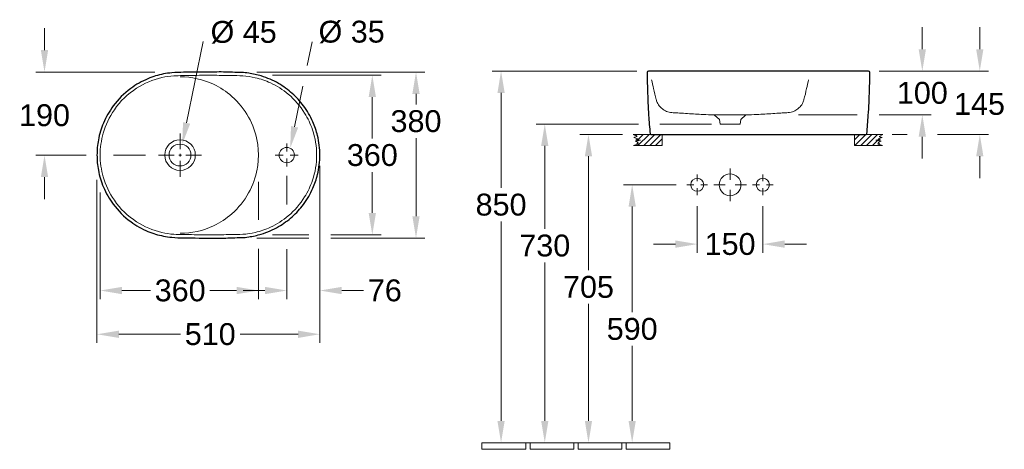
# Model space of a CAD drawing. Extents: x 999 to 3341, y -1229 to 1336.
# Tile 1 of 2: x 999 to 3252, y -1229 to -247. Entities that reach past the tile are written whole.
import ezdxf

# ---------------------------------------------------------------- set-up
doc = ezdxf.new("R2010")
doc.units = 0
doc.layers.get('Defpoints').update_dxf_attribs({"linetype": 'CONTINUOUS'})
doc.layers.add('0-Dick', color=7, linetype='CONTINUOUS', lineweight=30)
doc.layers.add('0-Dünn', color=2, linetype='CONTINUOUS', lineweight=5)
doc.styles.get("Standard").update_dxf_attribs({"font": 'arial.ttf'})
doc.dimstyles.get("Standard").update_dxf_attribs({"dimscale": 0, "dimtxt": 50, "dimasz": 50, "dimexe": 20, "dimexo": 25, "dimgap": 13, "dimtad": 0, "dimtih": 1, "dimtoh": 1, "dimdec": 0, "dimzin": 1, "dimdsep": 46, "dimtxsty": 'STANDARD', "dimcen": 3, "dimclrd": 256, "dimclre": 256, "dimclrt": 256, "dimadec": 0, "dimazin": 0, "dimtfac": 1, "dimtdec": 0, "dimtofl": 0, "dimtmove": 0, "dimatfit": 3, "dimfxl": 1, "dimtolj": 1, "dimtzin": 0, "dimlwd": -1, "dimlwe": -1, "dimarcsym": 0})

# ---------------------------------------------------------------- blocks, each defined once
blk = doc.blocks.new('*D53')
at = {"layer": '0-Dünn'}
for p, q in [((1056, -316.2), (1056, -266.2)), ((1308.8, -366.2), (1036, -366.2)), ((1151.1, -556.6), (1036, -556.6)), ((1056, -606.6), (1056, -656.6))]:
    blk.add_line(p, q, dxfattribs=at)
for points in [[(1047.7, -316.2), (1064.3, -316.2), (1056, -366.2)], [(1047.7, -606.6), (1064.3, -606.6), (1056, -556.6)]]:
    blk.add_solid(points, dxfattribs=at)
at = {"layer": 'Defpoints', "color": 0}
for p in [(1056, -366.2), (1333.8, -366.2), (1176.1, -556.6, 70.1)]:
    blk.add_point(p, dxfattribs=at)
at = {"layer": '0-Dünn', "insert": (1056, -465.3), "char_height": 50, "attachment_point": 5}
blk.add_mtext('\\A1;190', dxfattribs=at)
blk = doc.blocks.new('*D54')
at = {"layer": '0-Dünn'}
for p, q in [((1577.5, -373.5), (1826.1, -373.5)), ((1806.1, -423.5), (1806.1, -517.9)), ((1806.1, -688.6), (1806.1, -595)), ((1711.1, -738.6), (1826.1, -738.6))]:
    blk.add_line(p, q, dxfattribs=at)
for points in [[(1797.7, -423.5), (1814.4, -423.5), (1806.1, -373.5)], [(1797.7, -688.6), (1814.4, -688.6), (1806.1, -738.6)]]:
    blk.add_solid(points, dxfattribs=at)
at = {"layer": 'Defpoints', "color": 0}
for p in [(1552.5, -373.5), (1686.1, -738.6), (1806.1, -738.6)]:
    blk.add_point(p, dxfattribs=at)
at = {"layer": '0-Dünn', "insert": (1806.1, -556.4), "char_height": 50, "attachment_point": 5}
blk.add_mtext('\\A1;360', dxfattribs=at)
blk = doc.blocks.new('*D55')
at = {"layer": '0-Dünn'}
for p, q in [((1541.6, -366.3), (1926.1, -366.3)), ((1906.1, -416.3), (1906.1, -440.3)), ((1906.1, -695.9), (1906.1, -517.4)), ((1711.1, -745.9), (1926.1, -745.9))]:
    blk.add_line(p, q, dxfattribs=at)
for points in [[(1897.7, -416.3), (1914.4, -416.3), (1906.1, -366.3)], [(1897.7, -695.9), (1914.4, -695.9), (1906.1, -745.9)]]:
    blk.add_solid(points, dxfattribs=at)
at = {"layer": 'Defpoints', "color": 0}
for p in [(1516.6, -366.3), (1686.1, -745.9), (1906.1, -745.9)]:
    blk.add_point(p, dxfattribs=at)
at = {"layer": '0-Dünn', "insert": (1906.1, -478.8), "char_height": 50, "attachment_point": 5}
blk.add_mtext('\\A1;380', dxfattribs=at)
blk = doc.blocks.new('*D56')
at = {"layer": '0-Dünn'}
for p, q in [((1183.3, -641.6), (1183.3, -885.9)), ((1545.4, -770.9), (1545.4, -885.9)), ((1233.3, -865.9), (1298.2, -865.9)), ((1495.4, -865.9), (1434.5, -865.9))]:
    blk.add_line(p, q, dxfattribs=at)
for points in [[(1233.3, -857.6), (1233.3, -874.3), (1183.3, -865.9)], [(1495.4, -857.6), (1495.4, -874.3), (1545.4, -865.9)]]:
    blk.add_solid(points, dxfattribs=at)
at = {"layer": 'Defpoints', "color": 0}
for p in [(1183.3, -616.6), (1545.4, -745.9), (1545.4, -865.9)]:
    blk.add_point(p, dxfattribs=at)
at = {"layer": '0-Dünn', "insert": (1366.4, -865.9), "char_height": 50, "attachment_point": 5}
blk.add_mtext('\\A1;360', dxfattribs=at)
blk = doc.blocks.new('*D57')
at = {"layer": '0-Dünn'}
for p, q in [((1176.1, -612.7), (1176.1, -985.9)), ((1686.1, -613.3), (1686.1, -985.9)), ((1226.1, -965.9), (1367.1, -965.9)), ((1636.1, -965.9), (1503.4, -965.9))]:
    blk.add_line(p, q, dxfattribs=at)
for points in [[(1226.1, -957.6), (1226.1, -974.3), (1176.1, -965.9)], [(1636.1, -957.6), (1636.1, -974.3), (1686.1, -965.9)]]:
    blk.add_solid(points, dxfattribs=at)
at = {"layer": 'Defpoints', "color": 0}
for p in [(1176.1, -587.7), (1686.1, -588.3), (1686.1, -965.9)]:
    blk.add_point(p, dxfattribs=at)
at = {"layer": '0-Dünn', "insert": (1435.2, -965.9), "char_height": 50, "attachment_point": 5}
blk.add_mtext('\\A1;510', dxfattribs=at)
blk = doc.blocks.new('*D58')
at = {"layer": '0-Dünn'}
for p, q in [((1686.1, -581.1), (1686.1, -885.9)), ((1610.3, -771.6), (1610.3, -885.9)), ((1560.3, -865.9), (1510.3, -865.9)), ((1736.1, -865.9), (1786.1, -865.9))]:
    blk.add_line(p, q, dxfattribs=at)
for points in [[(1560.3, -857.6), (1560.3, -874.3), (1610.3, -865.9)], [(1736.1, -857.6), (1736.1, -874.3), (1686.1, -865.9)]]:
    blk.add_solid(points, dxfattribs=at)
at = {"layer": 'Defpoints', "color": 0}
for p in [(1686.1, -556.1), (1610.3, -746.6), (1686.1, -865.9)]:
    blk.add_point(p, dxfattribs=at)
at = {"layer": '0-Dünn', "insert": (1834.7, -865.9), "char_height": 50, "attachment_point": 5}
blk.add_mtext('\\A1;76', dxfattribs=at)
blk = doc.blocks.new('*D62')
at = {"layer": '0-Dünn'}
for p, q in [((2549.7, -672.6), (2549.7, -779.8)), ((2699.7, -672.8), (2699.7, -779.8)), ((2499.7, -759.8), (2449.7, -759.8)), ((2749.7, -759.8), (2799.7, -759.8))]:
    blk.add_line(p, q, dxfattribs=at)
for points in [[(2499.7, -751.4), (2499.7, -768.1), (2549.7, -759.8)], [(2749.7, -751.4), (2749.7, -768.1), (2699.7, -759.8)]]:
    blk.add_solid(points, dxfattribs=at)
at = {"layer": 'Defpoints', "color": 0}
for p in [(2549.7, -647.6), (2699.7, -647.8), (2699.7, -759.8)]:
    blk.add_point(p, dxfattribs=at)
at = {"layer": '0-Dünn', "insert": (2624.7, -759.8), "char_height": 50, "attachment_point": 5}
blk.add_mtext('\\A1;150', dxfattribs=at)
blk = doc.blocks.new('*D63')
at = {"layer": '0-Dünn'}
for p, q in [((2501.1, -624), (2380.7, -624)), ((2400.7, -674), (2400.7, -915.5)), ((2400.7, -1164), (2400.7, -992.6))]:
    blk.add_line(p, q, dxfattribs=at)
for points in [[(2392.4, -674), (2409, -674), (2400.7, -624)], [(2392.4, -1164), (2409, -1164), (2400.7, -1214)]]:
    blk.add_solid(points, dxfattribs=at)
at = {"layer": 'Defpoints', "color": 0}
for p in [(2526.1, -624), (2400.7, -1214), (2424.2, -1214)]:
    blk.add_point(p, dxfattribs=at)
at = {"layer": '0-Dünn', "insert": (2400.7, -954), "char_height": 50, "attachment_point": 5}
blk.add_mtext('\\A1;590', dxfattribs=at)
blk = doc.blocks.new('*D64')
at = {"layer": '0-Dünn'}
for p, q in [((2378.2, -509), (2280.7, -509)), ((2300.7, -559), (2300.7, -819.4)), ((2300.7, -1164), (2300.7, -896.5))]:
    blk.add_line(p, q, dxfattribs=at)
for points in [[(2292.4, -559), (2309, -559), (2300.7, -509)], [(2292.4, -1164), (2309, -1164), (2300.7, -1214)]]:
    blk.add_solid(points, dxfattribs=at)
at = {"layer": 'Defpoints', "color": 0}
for p in [(2403.2, -509), (2300.7, -1214), (2407.7, -1214)]:
    blk.add_point(p, dxfattribs=at)
at = {"layer": '0-Dünn', "insert": (2300.7, -857.9), "char_height": 50, "attachment_point": 5}
blk.add_mtext('\\A1;705', dxfattribs=at)
blk = doc.blocks.new('*D65')
at = {"layer": '0-Dünn'}
for p, q in [((2411.1, -364), (2080.7, -364)), ((2100.7, -414), (2100.7, -631.3)), ((2100.7, -1164), (2100.7, -708.3))]:
    blk.add_line(p, q, dxfattribs=at)
for points in [[(2092.4, -414), (2109, -414), (2100.7, -364)], [(2092.4, -1164), (2109, -1164), (2100.7, -1214)]]:
    blk.add_solid(points, dxfattribs=at)
at = {"layer": 'Defpoints', "color": 0}
for p in [(2436.1, -364), (2100.7, -1214), (2226.4, -1214)]:
    blk.add_point(p, dxfattribs=at)
at = {"layer": '0-Dünn', "insert": (2100.7, -669.8), "char_height": 50, "attachment_point": 5}
blk.add_mtext('\\A1;850', dxfattribs=at)
blk = doc.blocks.new('*D66')
at = {"layer": '0-Dünn'}
for p, q in [((3196.1, -314), (3196.1, -264)), ((2966.1, -364), (3216.1, -364)), ((3099, -509), (3216.1, -509)), ((3196.1, -559), (3196.1, -609))]:
    blk.add_line(p, q, dxfattribs=at)
for points in [[(3187.8, -314), (3204.4, -314), (3196.1, -364)], [(3187.8, -559), (3204.4, -559), (3196.1, -509)]]:
    blk.add_solid(points, dxfattribs=at)
at = {"layer": 'Defpoints', "color": 0}
for p in [(2941.1, -364), (3074, -509), (3196.1, -509)]:
    blk.add_point(p, dxfattribs=at)
at = {"layer": '0-Dünn', "insert": (3195.4, -439.5), "char_height": 50, "attachment_point": 5}
blk.add_mtext('\\A1;145', dxfattribs=at)
blk = doc.blocks.new('*D61')
at = {"layer": '0-Dünn'}
for p, q in [((3064.6, -314), (3064.6, -264)), ((2966.1, -364), (3084.6, -364)), ((2966.1, -464.3), (3084.6, -464.3)), ((3064.6, -514.3), (3064.6, -564.3))]:
    blk.add_line(p, q, dxfattribs=at)
for points in [[(3056.2, -314), (3072.9, -314), (3064.6, -364)], [(3056.2, -514.3), (3072.9, -514.3), (3064.6, -464.3)]]:
    blk.add_solid(points, dxfattribs=at)
at = {"layer": 'Defpoints', "color": 0}
for p in [(2941.1, -364), (3064.6, -364), (2941.1, -464.3)]:
    blk.add_point(p, dxfattribs=at)
at = {"layer": '0-Dünn', "insert": (3064.6, -414.2), "char_height": 50, "attachment_point": 5}
blk.add_mtext('\\A1;100', dxfattribs=at)
blk = doc.blocks.new('*D60')
at = {"layer": '0-Dünn'}
for p, q in [((2414.9, -485.3), (2180.7, -485.3)), ((2200.7, -535.3), (2200.7, -724.7)), ((2200.7, -1164), (2200.7, -801.8))]:
    blk.add_line(p, q, dxfattribs=at)
for points in [[(2192.4, -535.3), (2209, -535.3), (2200.7, -485.3)], [(2192.4, -1164), (2209, -1164), (2200.7, -1214)]]:
    blk.add_solid(points, dxfattribs=at)
at = {"layer": 'Defpoints', "color": 0}
for p in [(2439.9, -485.3), (2200.7, -1214), (2247.2, -1214)]:
    blk.add_point(p, dxfattribs=at)
at = {"layer": '0-Dünn', "insert": (2200.7, -763.3), "char_height": 50, "attachment_point": 5}
blk.add_mtext('\\A1;730', dxfattribs=at)

msp = doc.modelspace()

# ---------------------------------------------------------------- hatches: boundary and pattern name
at = {"layer": '0-Dünn'}
h = msp.add_hatch(dxfattribs=at)
h.set_pattern_fill('ANSI31', color=256, scale=3, style=0)
h.set_pattern_definition([(45, (-2.989, -1590.908), (-6.735192, 6.735192), [])])
h.paths.add_polyline_path([(2469.7, -534.5), (2469.7, -509), (2403.2, -509), (2411.8, -513.6), (2404.6, -516), (2413.9, -518.9), (2408.8, -521), (2419.7, -522.2), (2407.2, -524), (2414.4, -526.6), (2411, -529.4), (2415.7, -530.3), (2404, -534.5)])
h = msp.add_hatch(dxfattribs=at)
h.set_pattern_fill('ANSI31', color=256, scale=3, style=0)
h.set_pattern_definition([(45, (-45.952, -1590.908), (-6.735192, 6.735192), [])])
h.paths.add_polyline_path([(2909.7, -509), (2909.7, -534), (2973.7, -534), (2962.1, -530.3), (2966.8, -529.4), (2963.3, -526.6), (2970.6, -524), (2958.1, -522.2), (2969, -521), (2963.9, -518.9), (2973.1, -516), (2966, -513.6), (2974.6, -509)])

# ---------------------------------------------------------------- linework, layer by layer
at = {"layer": '0-Dick', "elevation": 70.1}
for points in [[(1686.1, -556.1, 0.059304), (1680.7, -511.6, 0.044057), (1670.2, -480.3, 0.056727), (1648.6, -443.2, 0.050527), (1622.9, -415.2, 0.051532), (1591.5, -392.4, 0.056921), (1552, -375.3, 0.039214), (1523.2, -369, 0.04485), (1507.1, -367.4, -0.011452), (1485.9, -366.8, 0.018914), (1445.3, -366.3, 0.006963), (1374.4, -366.9, 0.024656), (1347.2, -368, 0.026686), (1328.5, -370.7, 0.048177), (1292.7, -381.6, 0.061282), (1253.3, -403.8, 0.074275), (1213.1, -443.9, 0.060879), (1190.9, -482.9, 0.051832), (1179.3, -521.3, 0.047819), (1176.1, -556.1), (1176.1, -556.1), (1176.1, -556.1, 0.047819), (1179.3, -590.9, 0.051832), (1190.9, -629.3, 0.060879), (1213.1, -668.3, 0.074275), (1253.3, -708.4, 0.061282), (1292.7, -730.6, 0.048177), (1328.5, -741.4, 0.026686), (1347.2, -744.1, 0.024656), (1374.4, -745.3, 0.006963), (1445.3, -745.9, 0.018914), (1485.9, -745.3, -0.011452), (1507.1, -744.7, 0.04485), (1523.2, -743.2, 0.039214), (1552, -736.8, 0.056921), (1591.5, -719.7, 0.051532), (1622.9, -697, 0.050527), (1648.6, -669, 0.056727), (1670.2, -631.8, 0.044057), (1680.7, -600.6, 0.059304)], [(2689.7, -509), (2935.8, -509, 0.351236), (2937.7, -507.2, 0.006178), (2941, -465.3, 0.008493), (2943.8, -407.6, 0.005966), (2944.6, -367.1, 0.397464), (2941.3, -364), (2689.7, -364), (2438.1, -364, 0.397464), (2434.9, -367.1, 0.005966), (2435.7, -407.6, 0.008493), (2438.4, -465.3, 0.006178), (2441.7, -507.2, 0.351236), (2443.7, -509)]]:
    msp.add_lwpolyline(points, format="xyb", close=True, dxfattribs=at)
at = {"layer": '0-Dünn'}
for p, q in [((1419.2, -296.6, 70.1), (1381.1, -482.6, 70.1)), ((1647.3, -398.5, 70.1), (1628.3, -491.5, 70.1)), ((1366.1, -506.6, 70.1), (1366.1, -543, 70.1)), ((1610.3, -529.8, 70.1), (1610.3, -548, 70.1)), ((1214.2, -556, 70.1), (1287.4, -556, 70.1)), ((1316.6, -556.1, 70.1), (1353, -556.1, 70.1)), ((1363.1, -556.1, 70.1), (1369.1, -556.1, 70.1)), ((1366.1, -559.1, 70.1), (1366.1, -553.1, 70.1)), ((1415.6, -556.1, 70.1), (1379.1, -556.1, 70.1)), ((1584.1, -556.1, 70.1), (1602.3, -556.1, 70.1)), ((1636.6, -556.1, 70.1), (1618.4, -556.1, 70.1)), ((1366.1, -605.6, 70.1), (1366.1, -569.1, 70.1)), ((1610.3, -582.4, 70.1), (1610.3, -564.1, 70.1)), ((2549.7, -600.4, 70.1), (2549.7, -616, 70.1)), ((2624.7, -586.5, 70.1), (2624.7, -612.5, 70.1)), ((2699.7, -600.4, 70.1), (2699.7, -616, 70.1)), ((2526.1, -624, 70.1), (2541.8, -624, 70.1)), ((2573.3, -624, 70.1), (2557.7, -624, 70.1)), ((2587.2, -624, 70.1), (2613.2, -624, 70.1)), ((2662.3, -624, 70.1), (2636.2, -624, 70.1)), ((2676.1, -624, 70.1), (2691.8, -624, 70.1)), ((2723.3, -624, 70.1), (2707.7, -624, 70.1)), ((2549.7, -647.6, 70.1), (2549.7, -632, 70.1)), ((2624.7, -661.5, 70.1), (2624.7, -635.5, 70.1)), ((2699.7, -647.6, 70.1), (2699.7, -632, 70.1)), ((1661.1, -745.9, 70.1), (1541.8, -745.9, 70.1)), ((2157, -1214, 70.1), (2167, -1214, 70.1)), ((2267, -1214, 70.1), (2277, -1214, 70.1)), ((2377, -1214, 70.1), (2387, -1214, 70.1))]:
    msp.add_line(p, q, dxfattribs=at)
at = {"layer": '0-Dünn', "elevation": 70.1}
for points in [[(1657, -351), (1668.2, -296.9)], [(1610.3, -669.5), (1610.3, -603.7)], [(1545.4, -704.4), (1545.4, -617.2)], [(1661.1, -738.6), (1577.9, -738.6)]]:
    msp.add_lwpolyline(points, dxfattribs=at)
msp.add_lwpolyline([(1678.7, -556.1, -0.081109), (1669.2, -613.9, -0.058052), (1651.2, -652, -0.078836), (1613.9, -695.1, -0.066771), (1573, -721.1, -0.050769), (1538.2, -733, -0.039822), (1509.8, -737.3, -0.015256), (1481.8, -737.9, -0.000855), (1440.3, -738.6, -0.008446), (1392.4, -738.1, -0.00426), (1352.1, -737.3, -0.042404), (1324.5, -733.1, -0.08295), (1266.8, -708.8, -0.102259), (1215.8, -659.5, -0.078688), (1190.4, -605.8, -0.071262), (1183.3, -556.1), (1183.3, -556.1), (1183.3, -556.1, -0.071262), (1190.4, -506.4, -0.078688), (1215.8, -452.6, -0.102259), (1266.8, -403.3, -0.08295), (1324.5, -379, -0.042404), (1352.1, -374.9, -0.00426), (1392.4, -374.1, -0.008446), (1440.3, -373.5, -0.000855), (1481.8, -374.3, -0.015256), (1509.8, -374.9, -0.039822), (1538.2, -379.2, -0.050769), (1573, -391.1, -0.066771), (1613.9, -417, -0.078836), (1651.2, -460.1, -0.058052), (1669.2, -498.2, -0.081109)], format="xyb", close=True, dxfattribs=at)
msp.add_lwpolyline([(1366.1, -734.9, 0.1125), (1442.9, -717.8, 0.069769), (1484.8, -690.2, 0.086058), (1522.9, -642.8, 0.081118), (1542.5, -588, 0.045472), (1545.4, -556.1), (1545.4, -556.1), (1545.4, -556.1, 0.045472), (1542.5, -524.2, 0.081118), (1522.9, -469.3, 0.086058), (1484.8, -422, 0.069769), (1442.9, -394.3, 0.1125), (1366.1, -377.2)], format="xyb", dxfattribs=at)
at = {"layer": '0-Dünn', "elevation": 70.1, "flags": 128}
msp.add_lwpolyline([(2445.2, -383.8, 0.005158), (2449.5, -404, 0.006444), (2455.6, -429, 0.044416), (2458, -435.7, 0.076342), (2464.6, -445.9, 0.059665), (2471.8, -452.1, 0.073176), (2482.3, -457.2, 0.070557), (2494.6, -459.2, 0.000608), (2508.8, -460.1, 0.001523), (2545.5, -462.3, 0.014247), (2563, -463.3, 0.018387), (2588.1, -464.2), (2624.7, -464.2), (2624.7, -464.2), (2624.7, -464.2), (2661.3, -464.2, 0.018387), (2686.5, -463.3, 0.014247), (2703.9, -462.3, 0.001523), (2740.6, -460.1, 0.000608), (2754.8, -459.2, 0.070557), (2767.2, -457.2, 0.073176), (2777.7, -452.1, 0.059665), (2784.8, -445.9, 0.076342), (2791.5, -435.7, 0.044416), (2793.8, -429, 0.006444), (2799.9, -404, 0.005158), (2804.3, -383.8)], format="xyb", dxfattribs=at)
for points in [[(2589.4, -464.7), (2600.5, -474.5), (2601.7, -485.3), (2647.7, -485.3), (2649, -474.5), (2660.1, -464.7)], [(2915.3, -464.3), (2781.2, -464.3)], [(2464, -485.3), (2582.5, -485.3)], [(3030.1, -509), (2995.9, -509)]]:
    msp.add_lwpolyline(points, dxfattribs=at)
for points in [[(2403.2, -509), (2411.8, -513.6), (2404.6, -516), (2413.9, -518.9), (2408.8, -521), (2419.7, -522.2), (2407.2, -524), (2414.4, -526.6), (2411, -529.4), (2415.7, -530.3), (2404, -534.5), (2469.7, -534.5), (2469.7, -509)], [(2974.6, -509), (2966, -513.6), (2973.1, -516), (2963.9, -518.9), (2969, -521), (2958.1, -522.2), (2970.6, -524), (2963.3, -526.6), (2966.8, -529.4), (2962.1, -530.3), (2973.7, -534), (2909.7, -534), (2909.7, -509)], [(2057, -1229), (2157, -1229), (2157, -1214), (2057, -1214)], [(2167, -1229), (2267, -1229), (2267, -1214), (2167, -1214)], [(2277, -1229), (2377, -1229), (2377, -1214), (2277, -1214)], [(2387, -1229), (2487, -1229), (2487, -1214), (2387, -1214)]]:
    msp.add_lwpolyline(points, close=True, dxfattribs=at)
at = {"layer": '0-Dünn'}
for centre, radius in [((1366.1, -556.1, 70.1), 35), ((1366.1, -556.1, 70.1), 25), ((1610.3, -556.1, 70.1), 17.5), ((2624.7, -624, 70.1), 25), ((2549.7, -624, 70.1), 15), ((2699.7, -624, 70.1), 15)]:
    msp.add_circle(centre, radius, dxfattribs=at)
for points in [[(1373, -480.9, 70.1), (1389.3, -484.3, 70.1), (1371.1, -531.6, 70.1)], [(1620.1, -489.8, 70.1), (1636.4, -493.2, 70.1), (1618.2, -540.5, 70.1)]]:
    msp.add_solid(points, dxfattribs=at)

# ---------------------------------------------------------------- texts
for s, p in [('Ø 45', (1436, -299.5, 70.1)), ('Ø 35', (1683.1, -298.9, 70.1))]:
    msp.add_text(s, height=50, dxfattribs=at).set_placement(p)

# ---------------------------------------------------------------- dimensions: what is measured, and where the dimension line sits
for base, p1, p2, override, picture, middle in [((1056, -366.2), (1176.1, -556.6, 70.1), (1333.8, -366.2), {"dimscale": 1, "dimtxt": 50, "dimgap": 20, "dimtmove": 2}, '*D53', (1056, -465.3)), ((3196.1, -509, 70.1), (2941.1, -364, 70.1), (3074, -509, 70.1), {"dimscale": 1, "dimtxt": 50, "dimtmove": 2}, '*D66', (3195.4, -439.5, 70.1)), ((3064.6, -364, 70.1), (2941.1, -464.3, 70.1), (2941.1, -364, 70.1), {"dimscale": 1, "dimtxt": 50, "dimtmove": 2}, '*D61', (3064.6, -414.2, 70.1)), ((1906.1, -745.9, 70.1), (1516.6, -366.3, 70.1), (1686.1, -745.9, 70.1), {"dimscale": 1, "dimtxt": 50, "dimtmove": 0}, '*D55', (1906.1, -478.8, 70.1)), ((2100.7, -1214, 70.1), (2436.1, -364, 70.1), (2226.4, -1214, 70.1), {"dimscale": 1, "dimse2": 1}, '*D65', (2100.7, -669.8, 70.1)), ((2300.7, -1214, 70.1), (2403.2, -509, 70.1), (2407.7, -1214, 70.1), {"dimscale": 1, "dimse2": 1}, '*D64', (2300.7, -857.9, 70.1)), ((2400.7, -1214, 70.1), (2526.1, -624, 70.1), (2424.2, -1214, 70.1), {"dimscale": 1, "dimse2": 1}, '*D63', (2400.7, -954, 70.1))]:
    dim = msp.add_linear_dim(base=base, p1=p1, p2=p2, angle=90, dimstyle='STANDARD', override=override, dxfattribs=at)
    dim.commit()
    dim.dimension.update_dxf_attribs({"geometry": picture, "text_midpoint": middle, "dimtype": 160})
for base, p1, p2, text, override, picture, middle in [((1806.1, -738.6, 70.1), (1552.5, -373.5, 70.1), (1686.1, -738.6, 70.1), '360', {"dimscale": 1, "dimtxt": 50, "dimtmove": 0}, '*D54', (1806.1, -556.4, 70.1)), ((2200.7, -1214, 70.1), (2439.9, -485.3, 70.1), (2247.2, -1214, 70.1), '730', {"dimscale": 1, "dimse2": 1}, '*D60', (2200.7, -763.3, 70.1))]:
    dim = msp.add_linear_dim(base=base, p1=p1, p2=p2, angle=90, text=text, dimstyle='STANDARD', override=override, dxfattribs=at)
    dim.commit()
    dim.dimension.update_dxf_attribs({"geometry": picture, "text_midpoint": middle, "dimtype": 160})
for base, p1, p2, picture, middle in [((1686.1, -865.9, 70.1), (1610.3, -746.6, 70.1), (1686.1, -556.1, 70.1), '*D58', (1834.7, -865.9, 70.1)), ((1686.1, -965.9, 70.1), (1176.1, -587.7, 70.1), (1686.1, -588.3, 70.1), '*D57', (1435.2, -965.9, 70.1)), ((2699.7, -759.8, 70.1), (2549.7, -647.6, 70.1), (2699.7, -647.8, 70.1), '*D62', (2624.7, -759.8, 70.1))]:
    dim = msp.add_linear_dim(base=base, p1=p1, p2=p2, dimstyle='STANDARD', override={"dimscale": 1, "dimtxt": 50, "dimtmove": 0}, dxfattribs=at)
    dim.commit()
    dim.dimension.update_dxf_attribs({"geometry": picture, "text_midpoint": middle, "dimtype": 160})
dim = msp.add_linear_dim(base=(1545.4, -865.9, 70.1), p1=(1183.3, -616.6, 70.1), p2=(1545.4, -745.9, 70.1), text='360', dimstyle='STANDARD', override={"dimscale": 1, "dimtxt": 50, "dimtmove": 0}, dxfattribs=at)
dim.commit()
dim.dimension.update_dxf_attribs({"geometry": '*D56', "text_midpoint": (1366.4, -865.9, 70.1), "dimtype": 160})

doc.saveas('drawing.dxf')
